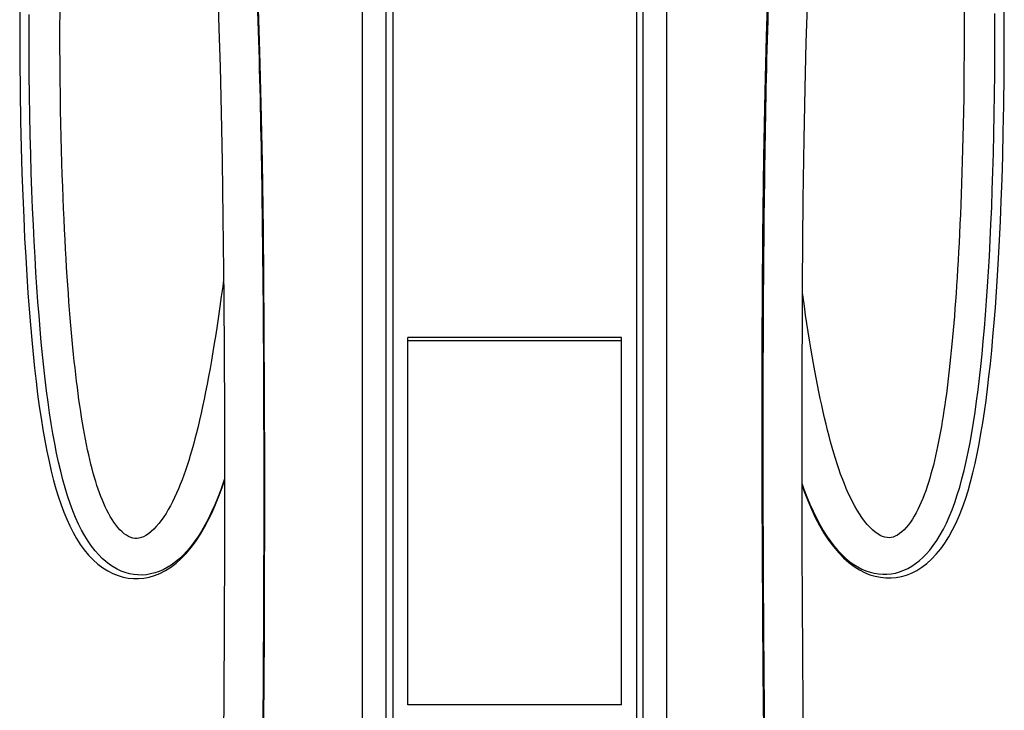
# Model space of a CAD drawing. Header units: millimetres. Extents: x 427 to 1424, y 183 to 2353.
# Tile 3 of 4: x 532 to 1315, y 1254 to 1803. Entities that reach past the tile are written whole.
import ezdxf

# ---------------------------------------------------------------- set-up
doc = ezdxf.new("R2010")
doc.units = ezdxf.units.MM
doc.header["$LTSCALE"] = 166.30017
doc.layers.get('0').update_dxf_attribs({"linetype": 'CONTINUOUS'})

msp = doc.modelspace()

# ---------------------------------------------------------------- linework, layer by layer
at = {"color": 7, "linetype": 'Continuous'}
for p, q in [((804.85, 2027.17), (804.87, 327.17)), ((823.65, 2027.17), (823.66, 327.17)), ((829.13, 2027.67), (829.13, 279.97)), ((1022.74, 2027.67), (1022.74, 279.97)), ((1028.21, 327.17), (1028.22, 2027.17)), ((1047, 327.17), (1047.02, 2027.17)), ((841.03, 1258.31), (841.03, 1550.71)), ((1010.93, 1550.71), (841.03, 1550.71)), ((1010.93, 1258.31), (1010.93, 1550.71)), ((841.03, 1548.29), (1010.93, 1548.29)), ((1010.93, 1258.31), (841.03, 1258.31))]:
    msp.add_line(p, q, dxfattribs=at)
for points in [[(532.69, 1831.09), (532.42, 1800.07), (532.45, 1771.21), (532.7, 1746.01), (533.1, 1723), (533.61, 1701.56), (534.2, 1681.66), (534.86, 1663.35), (535.59, 1646.09), (536.37, 1629.78), (537.19, 1614.52), (538.06, 1600.01), (538.98, 1586.21), (539.93, 1573.14), (540.94, 1560.62), (541.99, 1548.65), (543.08, 1537.24), (544.22, 1526.26), (545.42, 1515.71), (546.68, 1505.6), (547.99, 1495.84), (549.38, 1486.41), (550.84, 1477.34), (552.37, 1468.58), (554.01, 1460.09), (555.73, 1451.92), (557.52, 1444.18), (559.36, 1436.96), (561.26, 1430.17), (563.25, 1423.71), (565.33, 1417.55), (567.5, 1411.71), (569.8, 1406.12), (572.25, 1400.74), (574.85, 1395.62), (577.63, 1390.72), (580.61, 1386.05)], [(689.92, 1824.16), (690.87, 1796.43), (691.76, 1765.91), (692.63, 1729.56), (693.38, 1690.75), (694.05, 1646.1), (694.73, 1582.39), (695.24, 1492.09), (695.29, 1382.69), (694.74, 1263.54), (693.39, 1126.25)], [(1127.01, 1823.38), (1125.98, 1790.12), (1124.91, 1746.37), (1123.95, 1693.8), (1123.17, 1630.71), (1122.6, 1545.38), (1122.51, 1426.09), (1123.26, 1284.55), (1124.81, 1144.16)], [(1283.17, 1817.25), (1283.29, 1802.98), (1283.33, 1789.49), (1283.32, 1776.58), (1283.26, 1764.25), (1283.16, 1752.5), (1283.03, 1741.2), (1282.86, 1730.34), (1282.67, 1719.94), (1282.45, 1709.9), (1282.21, 1700.21), (1281.96, 1690.88), (1281.68, 1681.84), (1281.39, 1673.09), (1281.09, 1664.64), (1280.77, 1656.43), (1280.44, 1648.45), (1280.09, 1640.72), (1279.74, 1633.2), (1279.37, 1625.88), (1279, 1618.76), (1278.61, 1611.82), (1278.21, 1605.05), (1277.8, 1598.46), (1277.39, 1592.02), (1276.96, 1585.73), (1276.52, 1579.59), (1276.07, 1573.58), (1275.61, 1567.7), (1275.15, 1561.97), (1274.67, 1556.35), (1274.18, 1550.84), (1273.68, 1545.45), (1273.17, 1540.17), (1272.64, 1534.98), (1272.11, 1529.91), (1271.56, 1524.93), (1271, 1520.05), (1270.43, 1515.25), (1269.84, 1510.55), (1269.24, 1505.92), (1268.63, 1501.39), (1268, 1496.93), (1267.35, 1492.55), (1266.69, 1488.25), (1266, 1484.02), (1265.3, 1479.87), (1264.59, 1475.8), (1263.85, 1471.79), (1263.09, 1467.85), (1262.3, 1463.99), (1261.5, 1460.18), (1260.66, 1456.44), (1259.8, 1452.76), (1258.91, 1449.14), (1257.99, 1445.58), (1257.03, 1442.09), (1256.04, 1438.65), (1255.01, 1435.28), (1253.94, 1431.98), (1252.83, 1428.74), (1251.68, 1425.58), (1250.48, 1422.5), (1249.23, 1419.5), (1247.93, 1416.59), (1246.58, 1413.78), (1245.18, 1411.07), (1243.73, 1408.48), (1242.23, 1406.03), (1240.66, 1403.69)], [(694.58, 1596.57), (693.86, 1591.24), (692.74, 1583.13), (691.62, 1575.25), (690.51, 1567.61), (689.39, 1560.19), (688.28, 1552.97), (687.17, 1545.96), (686.05, 1539.13), (684.92, 1532.46), (683.78, 1525.97), (682.63, 1519.63), (681.47, 1513.45), (680.29, 1507.43), (679.11, 1501.56), (677.9, 1495.86), (676.69, 1490.31), (675.46, 1484.96), (674.23, 1479.79), (673, 1474.82), (671.76, 1470.04), (670.53, 1465.48), (669.3, 1461.11), (668.06, 1456.87), (666.79, 1452.75), (665.51, 1448.76), (664.2, 1444.86), (662.86, 1441.05), (661.49, 1437.34), (660.08, 1433.7), (658.62, 1430.15), (657.12, 1426.69), (655.57, 1423.31), (653.97, 1420.01), (652.31, 1416.82), (650.59, 1413.72), (648.8, 1410.74), (646.95, 1407.88), (645.04, 1405.16), (643.06, 1402.61), (641.02, 1400.23), (638.95, 1398.08), (636.86, 1396.17), (634.78, 1394.54), (632.74, 1393.19), (630.77, 1392.16), (628.9, 1391.42), (627.14, 1390.96), (625.49, 1390.76), (623.89, 1390.79), (622.3, 1391.05), (620.68, 1391.54), (619.01, 1392.28), (617.3, 1393.27), (615.56, 1394.51), (613.83, 1395.99), (612.12, 1397.67), (610.46, 1399.53), (608.86, 1401.54), (607.31, 1403.69), (605.83, 1405.95), (604.41, 1408.3), (603.05, 1410.75), (601.75, 1413.27), (600.5, 1415.87), (599.29, 1418.54), (598.14, 1421.28), (597.02, 1424.09), (595.94, 1426.97), (594.89, 1429.94), (593.88, 1432.99), (592.88, 1436.13), (591.91, 1439.37), (590.96, 1442.71), (590.03, 1446.17), (589.1, 1449.79), (588.19, 1453.53), (587.3, 1457.39), (586.42, 1461.38), (585.57, 1465.47), (584.74, 1469.66), (583.93, 1473.92), (583.15, 1478.26), (582.39, 1482.69), (581.65, 1487.18), (580.93, 1491.76), (580.24, 1496.42), (579.56, 1501.17), (578.9, 1506.01), (578.25, 1510.95), (577.62, 1515.99), (577.01, 1521.13), (576.41, 1526.37), (575.82, 1531.73), (575.25, 1537.19), (574.69, 1542.78), (574.14, 1548.49), (573.6, 1554.32), (573.08, 1560.28), (572.57, 1566.39), (572.07, 1572.63), (571.58, 1579.03), (571.1, 1585.59), (570.63, 1592.3), (570.18, 1599.2), (569.73, 1606.28), (569.3, 1613.54), (568.88, 1621.01), (568.47, 1628.7), (568.07, 1636.6), (567.68, 1644.75), (567.31, 1653.16), (566.95, 1661.82), (566.6, 1670.78), (566.28, 1680.05), (565.97, 1689.63), (565.67, 1699.6), (565.4, 1709.93), (565.15, 1720.64), (564.93, 1731.84), (564.74, 1743.5), (564.59, 1755.65), (564.47, 1768.43), (564.41, 1781.81), (564.4, 1795.83), (564.47, 1810.71)], [(725.98, 1177.24), (727.04, 1313.37), (727.33, 1447.66), (726.91, 1559.2), (726.18, 1636.08), (725.39, 1690.23), (724.48, 1736.47), (723.43, 1778.24), (722.37, 1812.1)], [(1157.19, 1117.98), (1155.49, 1257.54), (1154.66, 1381.65), (1154.48, 1497.36), (1154.86, 1593.09), (1155.5, 1660.71), (1156.19, 1708.4), (1156.97, 1748.95), (1157.86, 1785.29), (1158.73, 1814.53)], [(1154.58, 1432.67), (1156.24, 1428.05), (1159.01, 1420.97), (1161.95, 1414.09), (1165.06, 1407.48), (1168.4, 1401.08), (1171.91, 1395.06), (1175.57, 1389.45), (1179.4, 1384.26), (1183.39, 1379.54), (1187.46, 1375.33), (1191.63, 1371.63), (1195.87, 1368.43), (1200.09, 1365.78), (1204.25, 1363.65), (1208.48, 1361.94), (1212.71, 1360.67), (1216.88, 1359.83), (1221.07, 1359.4), (1225.26, 1359.37), (1229.37, 1359.74), (1233.5, 1360.51), (1237.59, 1361.68), (1241.59, 1363.25), (1245.65, 1365.29), (1249.73, 1367.83), (1253.71, 1370.84), (1257.57, 1374.3), (1261.27, 1378.19), (1264.78, 1382.48), (1268.11, 1387.14), (1271.25, 1392.16), (1274.21, 1397.51), (1276.99, 1403.19), (1279.6, 1409.18), (1282.06, 1415.46), (1284.35, 1422), (1286.48, 1428.76), (1288.48, 1435.76), (1290.36, 1442.99), (1292.11, 1450.43), (1293.76, 1458.09), (1295.32, 1466.02), (1296.8, 1474.21), (1298.2, 1482.66), (1299.53, 1491.42), (1300.8, 1500.49), (1302.01, 1509.87), (1303.16, 1519.62), (1304.27, 1529.73), (1305.32, 1540.21), (1306.33, 1551.16), (1307.3, 1562.55), (1308.23, 1574.42), (1309.11, 1586.89), (1309.96, 1599.93), (1310.76, 1613.58), (1311.52, 1628.05), (1312.24, 1643.29), (1312.91, 1659.35), (1313.53, 1676.57), (1314.08, 1694.87), (1314.56, 1714.32), (1314.95, 1735.58), (1315.23, 1758.99), (1315.34, 1784.19), (1315.23, 1810.77)], [(695.26, 1438.18), (694.49, 1435.83), (692.24, 1429.45), (689.91, 1423.33), (687.51, 1417.49), (685.03, 1411.91), (682.45, 1406.54), (679.76, 1401.43), (677.02, 1396.66), (674.27, 1392.28), (671.49, 1388.25), (668.6, 1384.44), (665.51, 1380.79), (662.31, 1377.4), (659.08, 1374.37), (655.91, 1371.77), (652.8, 1369.52), (649.63, 1367.56), (646.41, 1365.87), (643.19, 1364.47), (639.89, 1363.34), (636.56, 1362.49), (633.21, 1361.93), (629.82, 1361.67), (626.43, 1361.7), (623.06, 1362.03), (619.7, 1362.66), (616.37, 1363.59), (613.11, 1364.8), (609.9, 1366.31), (606.77, 1368.08), (603.75, 1370.11), (600.8, 1372.41), (597.98, 1374.93), (595.26, 1377.67), (592.48, 1380.83), (589.61, 1384.5), (586.77, 1388.59), (584.08, 1392.95), (581.57, 1397.48), (579.19, 1402.24), (576.89, 1407.34), (574.66, 1412.81), (572.51, 1418.6), (570.48, 1424.65), (568.56, 1430.92), (566.74, 1437.45), (565, 1444.25), (563.34, 1451.35), (561.76, 1458.74), (560.26, 1466.36), (558.84, 1474.19), (557.5, 1482.25), (556.21, 1490.6), (554.98, 1499.25), (553.8, 1508.2), (552.68, 1517.43), (551.6, 1526.95), (550.58, 1536.77), (549.6, 1546.89), (548.67, 1557.31), (547.79, 1568.04), (546.94, 1579.13), (546.13, 1590.57), (545.37, 1602.38), (544.65, 1614.57), (543.96, 1627.15), (543.32, 1640.11), (542.73, 1653.52), (542.17, 1667.39), (541.67, 1681.7), (541.22, 1696.47), (540.82, 1711.8), (540.48, 1727.58), (540.22, 1743.49), (540.03, 1759.48), (539.92, 1775.58), (539.89, 1791.64), (539.95, 1807.62)], [(1154.58, 1433.97), (1156.02, 1429.91), (1158.37, 1423.78), (1160.78, 1417.95), (1163.27, 1412.38), (1165.87, 1407.02), (1168.57, 1401.91), (1171.32, 1397.14), (1174.08, 1392.77), (1176.88, 1388.74), (1179.78, 1384.94), (1182.87, 1381.3), (1186.09, 1377.92), (1189.33, 1374.89), (1192.5, 1372.29), (1195.63, 1370.06), (1198.8, 1368.09), (1202.03, 1366.41), (1205.26, 1365.02), (1208.56, 1363.9), (1211.9, 1363.05), (1215.25, 1362.5), (1218.65, 1362.24), (1222.05, 1362.28), (1225.42, 1362.62), (1228.78, 1363.26), (1232.11, 1364.19), (1235.37, 1365.41), (1238.59, 1366.92), (1241.71, 1368.7), (1244.73, 1370.74), (1247.69, 1373.05), (1250.5, 1375.56), (1253.22, 1378.32), (1256, 1381.48), (1258.87, 1385.16), (1261.7, 1389.26), (1264.38, 1393.62), (1266.89, 1398.15), (1269.26, 1402.92), (1271.55, 1408.02), (1273.78, 1413.49), (1275.92, 1419.29), (1277.94, 1425.35), (1279.85, 1431.62), (1281.66, 1438.15), (1283.38, 1444.95), (1285.03, 1452.06), (1286.6, 1459.45), (1288.09, 1467.07), (1289.49, 1474.9), (1290.82, 1482.96), (1292.1, 1491.32), (1293.31, 1499.97), (1294.47, 1508.92), (1295.58, 1518.16), (1296.64, 1527.68), (1297.64, 1537.5), (1298.6, 1547.63), (1299.51, 1558.04), (1300.38, 1568.77), (1301.21, 1579.86), (1301.99, 1591.31), (1302.74, 1603.12), (1303.44, 1615.31), (1304.1, 1627.89), (1304.71, 1640.86), (1305.29, 1654.27), (1305.81, 1668.14), (1306.29, 1682.45), (1306.72, 1697.22), (1307.09, 1712.55), (1307.4, 1728.33), (1307.63, 1744.25), (1307.79, 1760.23), (1307.88, 1776.33), (1307.88, 1792.39), (1307.79, 1808.37)], [(1240.66, 1403.69), (1239.04, 1401.5), (1237.36, 1399.47), (1235.64, 1397.62), (1233.88, 1395.98), (1232.12, 1394.57), (1230.37, 1393.41), (1228.67, 1392.53), (1227.04, 1391.9), (1225.44, 1391.51), (1223.81, 1391.34), (1222.14, 1391.41), (1220.4, 1391.73), (1218.58, 1392.32), (1216.67, 1393.18), (1214.67, 1394.35), (1212.6, 1395.84), (1210.48, 1397.61), (1208.36, 1399.67), (1206.25, 1401.99), (1204.16, 1404.55), (1202.14, 1407.3), (1200.17, 1410.22), (1198.27, 1413.29), (1196.44, 1416.51), (1194.66, 1419.85), (1192.95, 1423.3), (1191.3, 1426.85), (1189.7, 1430.5), (1188.16, 1434.24), (1186.66, 1438.08), (1185.2, 1442.01), (1183.79, 1446.02), (1182.41, 1450.14), (1181.06, 1454.34), (1179.74, 1458.65), (1178.45, 1463.06), (1177.19, 1467.57), (1175.96, 1472.17), (1174.75, 1476.88), (1173.56, 1481.68), (1172.39, 1486.59), (1171.24, 1491.62), (1170.11, 1496.75), (1168.99, 1501.99), (1167.89, 1507.36), (1166.8, 1512.84), (1165.72, 1518.45), (1164.66, 1524.19), (1163.6, 1530.06), (1162.56, 1536.07), (1161.51, 1542.23), (1160.48, 1548.55), (1159.44, 1555.02), (1158.41, 1561.67), (1157.38, 1568.49), (1156.34, 1575.49), (1155.31, 1582.69), (1154.83, 1586.04)], [(580.61, 1386.05), (583.79, 1381.64), (587.18, 1377.53), (590.75, 1373.77), (594.51, 1370.39), (598.42, 1367.41), (602.42, 1364.88), (606.48, 1362.8), (610.6, 1361.16), (614.69, 1359.97), (618.71, 1359.19), (622.83, 1358.8), (627, 1358.8), (631.14, 1359.19), (635.38, 1360.02), (639.67, 1361.28), (643.94, 1362.99), (648.24, 1365.19), (652.54, 1367.9), (656.76, 1371.1), (660.92, 1374.81), (665.02, 1379.06), (668.99, 1383.8), (672.7, 1388.84), (676.19, 1394.18), (679.45, 1399.76), (682.41, 1405.35), (685.08, 1410.87), (687.53, 1416.36), (689.76, 1421.74), (691.78, 1426.97), (693.64, 1432.08), (695.26, 1436.82)]]:
    msp.add_lwpolyline(points, dxfattribs=at)
for points, knots in [([(677.5, 2109.99), (684.91, 2098.54), (696.79, 2068.91), (706.94, 2018.74), (713.48, 1961.36), (719.16, 1880.97), (722.91, 1779.3), (725.26, 1656.95), (726.34, 1534.46), (726.58, 1411.94), (726.15, 1289.41), (724.76, 1126.03), (722.17, 962.62), (717.75, 799.21), (713.1, 676.58), (706.28, 553.89), (697.36, 451.62), (685.78, 370.13), (673.04, 309.33), (653.69, 251.47), (629.82, 216.23), (613.58, 204.85)], [0, 0, 0, 0, 0.021188, 0.048896, 0.07948, 0.11085, 0.174129, 0.237561, 0.301024, 0.364496, 0.427968, 0.491444, 0.618424, 0.681942, 0.745496, 0.809127, 0.872915, 0.904924, 0.93705, 0.969181, 1, 1, 1, 1]), ([(1170.58, 2110.51), (1163.25, 2099.04), (1151.53, 2069.38), (1141.56, 2019.2), (1135.19, 1961.81), (1129.72, 1881.4), (1126.21, 1779.71), (1124.12, 1657.33), (1123.3, 1534.82), (1123.31, 1412.27), (1123.99, 1289.72), (1125.7, 1126.31), (1128.62, 962.88), (1133.36, 799.44), (1138.25, 676.8), (1145.31, 554.1), (1154.41, 451.83), (1166.15, 370.35), (1179, 309.57), (1198.45, 251.77), (1222.39, 216.61), (1238.66, 205.31)], [0, 0, 0, 0, 0.021151, 0.048846, 0.079429, 0.110801, 0.174087, 0.237526, 0.300997, 0.364477, 0.427957, 0.491441, 0.618437, 0.681963, 0.745525, 0.809164, 0.87296, 0.904971, 0.937098, 0.969222, 1, 1, 1, 1])]:
    msp.add_open_spline(points, degree=3, knots=knots, dxfattribs=at)

doc.saveas('drawing.dxf')
